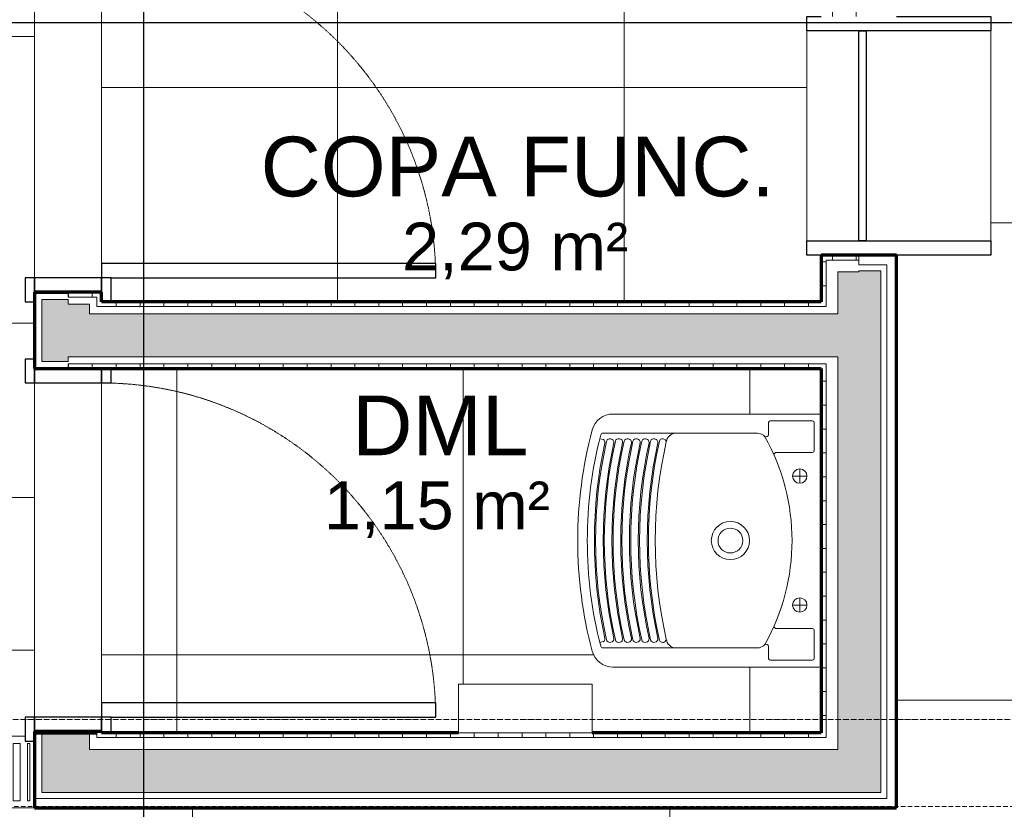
# Model space of a CAD drawing. Header units: millimetres. Extents: x -34717 to 7230, y -21919 to 4394.
# Tile 12 of 48: x -26402 to -24340, y -6096 to -4443. Entities that reach past the tile are written whole.
import ezdxf

# ---------------------------------------------------------------- set-up
doc = ezdxf.new("R2010")
doc.units = ezdxf.units.MM
for name, pattern in [('_Tracejado longo', [14.2875, 9.525, -4.7625]), ('_Tracejado pequeno', [2.25, 1.5, -0.75]), ('_Traço - ponto', [16, 12, -2, 0, -2])]:
    doc.linetypes.add(name, pattern=pattern)
for name, color, linetype, lineweight in [('A-AREA', 32, 'Continuous', 18), ('A-AREA-IDEN', 2, 'Continuous', 9), ('A-DETL', 90, 'Continuous', 18), ('A-DOOR', 31, 'Continuous', 18), ('A-DOOR-FRAM', 31, 'Continuous', 25), ('A-DOOR-HDLN', 31, '_Tracejado pequeno', 18), ('A-FLOR', 192, 'Continuous', 18), ('A-FLOR-PATT', 8, 'Continuous', 18), ('A-GENM', 13, 'Continuous', 18), ('A-GLAZ', 151, 'Continuous', 18), ('A-WALL', 113, 'Continuous', 18), ('A-WALL-PATT', 111, 'Continuous', 70), ('G-ANNO-SYMB', 111, 'Continuous', 9), ('P-SANR-FIXT', 6, 'Continuous', 18), ('Q-SPCQ', 91, 'Continuous', 18), ('S-GRID', 1, 'Continuous', 9)]:
    doc.layers.add(name, color=color, linetype=linetype, lineweight=lineweight)
doc.styles.add('Arial_2', font='arial.ttf', dxfattribs={"height": 125})
doc.styles.add('Arial_4', font='arial.ttf', dxfattribs={"height": 100})
pattern_1 = [(0, (0, 0), (0, 50), []), (90, (0, 0), (-50, 3e-15), [])]

# ---------------------------------------------------------------- blocks, each defined once
blk = doc.blocks.new('PORTA - PN04 - 0_76 x 2_10-4356556-PLANTA TÉRREO - LAYOUT')
at = {"layer": 'A-DOOR', "lineweight": 25}
for p, q in [((380, 770), (350, 770)), ((350, 770), (350, 70)), ((380, 90), (380, 770)), ((350, 70), (380, 70))]:
    blk.add_line(p, q, dxfattribs=at)
at = {"layer": 'A-DOOR-FRAM'}
for p, q in [((-320, 90), (-370, 90)), ((-370, 90), (-370, 70)), ((-320, 70), (-320, 90)), ((430, 90), (380, 90)), ((380, 90), (380, 70)), ((-320, 70), (-350, 70)), ((-350, 70), (-320, 70)), ((-320, -70), (-320, 70)), ((410, 70), (380, 70)), ((380, 70), (380, -70)), ((380, 70), (410, 70)), ((-370, -70), (-370, -90)), ((-350, -70), (-320, -70)), ((-320, -70), (-350, -70)), ((-320, -90), (-320, -70)), ((380, -70), (410, -70)), ((410, -70), (380, -70)), ((380, -70), (380, -90)), ((430, -90), (430, -70)), ((-370, -90), (-320, -90)), ((380, -90), (430, -90))]:
    blk.add_line(p, q, dxfattribs=at)
at = {"layer": 'A-DOOR-HDLN'}
blk.add_arc((380, 70), 700, 90.1826, 180, dxfattribs=at)
blk = doc.blocks.new('Janela branca translucida - JN2 - Janela branca translucida-4332271-PLANTA TÉRREO - LAYOUT')
at = {"layer": 'A-GLAZ', "lineweight": 25}
for p, q in [((-250, 108.75), (-220, 108.75)), ((-250, 78.75), (-250, 108.75)), ((-220, 108.75), (-220, -276.35)), ((220, -276.35), (220, 108.75)), ((220, 108.75), (250, 108.75)), ((250, 108.75), (250, 78.75)), ((-220, 0), (220, 0)), ((-220, -15), (-220, 0)), ((220, 0), (220, -15)), ((220, -15), (-220, -15)), ((-250, -276.35), (-250, -78.75)), ((250, -78.75), (250, -276.35)), ((-220, -276.35), (-250, -276.35)), ((250, -276.35), (220, -276.35))]:
    blk.add_line(p, q, dxfattribs=at)
at = {"layer": 'A-GLAZ'}
for p, q in [((220, 108.75), (-220, 108.75)), ((-220, 0), (220, 0)), ((-220, -276.35), (220, -276.35))]:
    blk.add_line(p, q, dxfattribs=at)
blk = doc.blocks.new('Grade ralo - Grade ralo-4141583-PLANTA TÉRREO - LAYOUT')
at = {"layer": 'A-GENM'}
for p, q in [((925, 75), (-945, 75)), ((-930, -60), (-930, 60)), ((-930, 60), (-915, 60)), ((-915, 60), (-915, -60)), ((-900, -60), (-900, 60)), ((-900, 60), (-885, 60)), ((-885, 60), (-885, -60)), ((-870, -60), (-870, 60)), ((-870, 60), (-855, 60)), ((-855, 60), (-855, -60)), ((-840, -60), (-840, 60)), ((-840, 60), (-825, 60)), ((-825, 60), (-825, -60)), ((-810, -60), (-810, 60)), ((-810, 60), (-795, 60)), ((-795, 60), (-795, -60)), ((-780, -60), (-780, 60)), ((-780, 60), (-765, 60)), ((-765, 60), (-765, -60)), ((-750, -60), (-750, 60)), ((-750, 60), (-735, 60)), ((-735, 60), (-735, -60)), ((-720, -60), (-720, 60)), ((-720, 60), (-705, 60)), ((-705, 60), (-705, -60)), ((-690, -60), (-690, 60)), ((-690, 60), (-675, 60)), ((-675, 60), (-675, -60)), ((-660, -60), (-660, 60)), ((-660, 60), (-645, 60)), ((-645, 60), (-645, -60)), ((-630, -60), (-630, 60)), ((-630, 60), (-615, 60)), ((-615, 60), (-615, -60)), ((-600, -60), (-600, 60)), ((-600, 60), (-585, 60)), ((-585, 60), (-585, -60)), ((-570, -60), (-570, 60)), ((-570, 60), (-555, 60)), ((-555, 60), (-555, -60)), ((-540, -60), (-540, 60)), ((-540, 60), (-525, 60)), ((-525, 60), (-525, -60)), ((-510, -60), (-510, 60)), ((-510, 60), (-495, 60)), ((-495, 60), (-495, -60)), ((-480, -60), (-480, 60)), ((-480, 60), (-465, 60)), ((-465, 60), (-465, -60)), ((-450, -60), (-450, 60)), ((-450, 60), (-435, 60)), ((-435, 60), (-435, -60)), ((-420, -60), (-420, 60)), ((-420, 60), (-405, 60)), ((-405, 60), (-405, -60)), ((-390, -60), (-390, 60)), ((-390, 60), (-375, 60)), ((-375, 60), (-375, -60)), ((-360, -60), (-360, 60)), ((-360, 60), (-345, 60)), ((-345, 60), (-345, -60)), ((-330, -60), (-330, 60)), ((-330, 60), (-315, 60)), ((-315, 60), (-315, -60)), ((-300, -60), (-300, 60)), ((-300, 60), (-285, 60)), ((-285, 60), (-285, -60)), ((-270, -60), (-270, 60)), ((-270, 60), (-255, 60)), ((-255, 60), (-255, -60)), ((-240, -60), (-240, 60)), ((-240, 60), (-225, 60)), ((-225, 60), (-225, -60)), ((-210, -60), (-210, 60)), ((-210, 60), (-195, 60)), ((-195, 60), (-195, -60)), ((-180, -60), (-180, 60)), ((-180, 60), (-165, 60)), ((-165, 60), (-165, -60)), ((-150, -60), (-150, 60)), ((-150, 60), (-135, 60)), ((-135, 60), (-135, -60)), ((-120, -60), (-120, 60)), ((-120, 60), (-105, 60)), ((-105, 60), (-105, -60)), ((-90, -60), (-90, 60)), ((-90, 60), (-75, 60)), ((-75, 60), (-75, -60)), ((-60, -60), (-60, 60)), ((-60, 60), (-45, 60)), ((-45, 60), (-45, -60)), ((-30, -60), (-30, 60)), ((-30, 60), (-15, 60)), ((-15, 60), (-15, -60)), ((0, -60), (0, 60)), ((0, 60), (15, 60)), ((15, 60), (15, -60)), ((30, -60), (30, 60)), ((30, 60), (45, 60)), ((45, 60), (45, -60)), ((60, -60), (60, 60)), ((60, 60), (75, 60)), ((75, 60), (75, -60)), ((90, -60), (90, 60)), ((90, 60), (105, 60)), ((105, 60), (105, -60)), ((120, -60), (120, 60)), ((120, 60), (135, 60)), ((135, 60), (135, -60)), ((150, -60), (150, 60)), ((150, 60), (165, 60)), ((165, 60), (165, -60)), ((180, -60), (180, 60)), ((180, 60), (195, 60)), ((195, 60), (195, -60)), ((210, -60), (210, 60)), ((210, 60), (225, 60)), ((225, 60), (225, -60)), ((240, -60), (240, 60)), ((240, 60), (255, 60)), ((255, 60), (255, -60)), ((270, -60), (270, 60)), ((270, 60), (285, 60)), ((285, 60), (285, -60)), ((300, -60), (300, 60)), ((300, 60), (315, 60)), ((315, 60), (315, -60)), ((330, -60), (330, 60)), ((330, 60), (345, 60)), ((345, 60), (345, -60)), ((360, -60), (360, 60)), ((360, 60), (375, 60)), ((375, 60), (375, -60)), ((390, -60), (390, 60)), ((390, 60), (405, 60)), ((405, 60), (405, -60)), ((420, -60), (420, 60)), ((420, 60), (435, 60)), ((435, 60), (435, -60)), ((450, -60), (450, 60)), ((450, 60), (465, 60)), ((465, 60), (465, -60)), ((480, -60), (480, 60)), ((480, 60), (495, 60)), ((495, 60), (495, -60)), ((510, -60), (510, 60)), ((510, 60), (525, 60)), ((525, 60), (525, -60)), ((540, -60), (540, 60)), ((540, 60), (555, 60)), ((555, 60), (555, -60)), ((570, -60), (570, 60)), ((570, 60), (585, 60)), ((585, 60), (585, -60)), ((600, -60), (600, 60)), ((600, 60), (615, 60)), ((615, 60), (615, -60)), ((630, -60), (630, 60)), ((630, 60), (645, 60)), ((645, 60), (645, -60)), ((660, -60), (660, 60)), ((660, 60), (675, 60)), ((675, 60), (675, -60)), ((690, -60), (690, 60)), ((690, 60), (705, 60)), ((705, 60), (705, -60)), ((720, -60), (720, 60)), ((720, 60), (735, 60)), ((735, 60), (735, -60)), ((750, -60), (750, 60)), ((750, 60), (765, 60)), ((765, 60), (765, -60)), ((780, -60), (780, 60)), ((780, 60), (795, 60)), ((795, 60), (795, -60)), ((810, -60), (810, 60)), ((810, 60), (825, 60)), ((825, 60), (825, -60)), ((840, -60), (840, 60)), ((840, 60), (855, 60)), ((855, 60), (855, -60)), ((870, -60), (870, 60)), ((870, 60), (885, 60)), ((885, 60), (885, -60)), ((900, -60), (900, 60)), ((900, 60), (915, 60)), ((915, 60), (915, -60)), ((930, -60), (930, 60)), ((930, 60), (935, 60)), ((935, 60), (935, -60)), ((-915, -60), (-930, -60)), ((-885, -60), (-900, -60)), ((-855, -60), (-870, -60)), ((-825, -60), (-840, -60)), ((-795, -60), (-810, -60)), ((-765, -60), (-780, -60)), ((-735, -60), (-750, -60)), ((-705, -60), (-720, -60)), ((-675, -60), (-690, -60)), ((-645, -60), (-660, -60)), ((-615, -60), (-630, -60)), ((-585, -60), (-600, -60)), ((-555, -60), (-570, -60)), ((-525, -60), (-540, -60)), ((-495, -60), (-510, -60)), ((-465, -60), (-480, -60)), ((-435, -60), (-450, -60)), ((-405, -60), (-420, -60)), ((-375, -60), (-390, -60)), ((-345, -60), (-360, -60)), ((-315, -60), (-330, -60)), ((-285, -60), (-300, -60)), ((-255, -60), (-270, -60)), ((-225, -60), (-240, -60)), ((-195, -60), (-210, -60)), ((-165, -60), (-180, -60)), ((-135, -60), (-150, -60)), ((-105, -60), (-120, -60)), ((-75, -60), (-90, -60)), ((-45, -60), (-60, -60)), ((-15, -60), (-30, -60)), ((15, -60), (0, -60)), ((45, -60), (30, -60)), ((75, -60), (60, -60)), ((105, -60), (90, -60)), ((135, -60), (120, -60)), ((165, -60), (150, -60)), ((195, -60), (180, -60)), ((225, -60), (210, -60)), ((255, -60), (240, -60)), ((285, -60), (270, -60)), ((315, -60), (300, -60)), ((345, -60), (330, -60)), ((375, -60), (360, -60)), ((405, -60), (390, -60)), ((435, -60), (420, -60)), ((465, -60), (450, -60)), ((495, -60), (480, -60)), ((525, -60), (510, -60)), ((555, -60), (540, -60)), ((585, -60), (570, -60)), ((615, -60), (600, -60)), ((645, -60), (630, -60)), ((675, -60), (660, -60)), ((705, -60), (690, -60)), ((735, -60), (720, -60)), ((765, -60), (750, -60)), ((795, -60), (780, -60)), ((825, -60), (810, -60)), ((855, -60), (840, -60)), ((885, -60), (870, -60)), ((915, -60), (900, -60)), ((935, -60), (930, -60)), ((-945, -75), (945, -75))]:
    blk.add_line(p, q, dxfattribs=at)
blk = doc.blocks.new('PORTA - PN04 - 0_76 x 2_10-V17-PLANTA TÉRREO - LAYOUT')
at = {"layer": 'A-DOOR', "lineweight": 25}
for p, q in [((380, 770), (350, 770)), ((350, 770), (350, 70)), ((380, 90), (380, 770)), ((350, 70), (380, 70))]:
    blk.add_line(p, q, dxfattribs=at)
at = {"layer": 'A-DOOR-FRAM'}
for p, q in [((-320, 90), (-350, 90)), ((-320, 70), (-320, 90)), ((412.5, 90), (380, 90)), ((380, 90), (380, 70)), ((-320, 70), (-350, 70)), ((-350, 70), (-320, 70)), ((-320, -70), (-320, 70)), ((410, 70), (380, 70)), ((380, 70), (380, -70)), ((380, 70), (410, 70)), ((-370, -70), (-370, -90)), ((-350, -70), (-320, -70)), ((-320, -70), (-350, -70)), ((-320, -90), (-320, -70)), ((380, -70), (410, -70)), ((410, -70), (380, -70)), ((380, -70), (380, -90)), ((430, -90), (430, -70)), ((-370, -90), (-320, -90)), ((380, -90), (430, -90))]:
    blk.add_line(p, q, dxfattribs=at)
at = {"layer": 'A-DOOR-HDLN'}
blk.add_arc((380, 70), 700, 90.1826, 180, dxfattribs=at)
blk = doc.blocks.new('Deca_Tanque_TQ_02_30 Litros - TQ_02_Branco Gelo GE17-4315747-PLANTA TÉRREO - LAYOUT')
at = {"layer": 'P-SANR-FIXT'}
for p, q in [((-24728.3, -5268.5), (-25159.5, -5268.5)), ((-24833.7, -5312), (-24833.7, -5286.5)), ((-24830.3, -5283.1), (-24741.3, -5283.1)), ((-24737.9, -5286.5), (-24737.9, -5345.5)), ((-25179.4, -5322.1), (-25187.1, -5320.2)), ((-25180.2, -5308.5), (-24856.9, -5308.5)), ((-24741.3, -5348.9), (-24817.1, -5348.9)), ((-24783.3, -5398.5), (-24753.3, -5398.5)), ((-24768.3, -5383.5), (-24768.3, -5413.5)), ((-24783.3, -5668.5), (-24753.3, -5668.5)), ((-24768.3, -5653.5), (-24768.3, -5683.5)), ((-24741.3, -5717.9), (-24817.1, -5717.9)), ((-24737.9, -5780.4), (-24737.9, -5721.3)), ((-25180, -5745.2), (-25187, -5747)), ((-24856.9, -5758.5), (-25180.2, -5758.5)), ((-24833.7, -5754.9), (-24833.7, -5780.4)), ((-24830.3, -5783.8), (-24741.3, -5783.8)), ((-25159.5, -5798.5), (-24728.3, -5798.5))]:
    blk.add_line(p, q, dxfattribs=at)
blk.add_circle((-24913.5, -5533.5), 40, dxfattribs=at)
for centre, radius, start, end in [((-25159.5, -5313.5), 45, 90, 165.0895), ((-24728.3, -5273.5), 5, 0, 90), ((-24830.3, -5286.5), 3.4, 90, 180), ((-24741.3, -5286.5), 3.4, 0, 90), ((-24333.3, -5533.5), 900, 165.0895, 180), ((-24333.3, -5533.5), 880, 165.438, 194.5621), ((-25180.2, -5313.5), 5, 90, 165.438), ((-25027.1, -5329.3), 20.9, 93.3239, 172.6757), ((-24856.9, -5328.7), 20.2, 39.0437, 89.7957), ((-24839.4, -5310.3), 5.92, 251.6854, 344.0446), ((-25230.2, -5533.5), 445.7, 330.7855, 29.2136), ((-24232.7, -5533.5), 965.8, 167.7567, 192.2433), ((-24251.2, -5533.5), 944.8, 167.2621, 192.7346), ((-24231.1, -5533.5), 948.9, 167.5285, 192.4715), ((-25183.3, -5327.7), 6.88, 351.9143, 54.6727), ((-24232.8, -5533.5), 944.8, 167.2621, 192.7346), ((-24212.7, -5533.5), 948.9, 167.5285, 192.4715), ((-24214.5, -5533.5), 944.8, 167.2621, 192.7346), ((-24194.4, -5533.5), 948.9, 167.5285, 192.4715), ((-24196.1, -5533.5), 944.8, 167.2621, 192.7346), ((-24176, -5533.5), 948.9, 167.5285, 192.4715), ((-24177.6, -5533.5), 944.8, 167.2621, 192.7346), ((-24157.5, -5533.5), 948.9, 167.5285, 192.4715), ((-24159, -5533.5), 944.8, 167.2621, 192.7346), ((-24138.9, -5533.5), 948.9, 167.5285, 192.4715), ((-24137.2, -5533.5), 948.2, 167.3097, 192.6905), ((-24140, -5533.5), 931.1, 167.1663, 192.8337), ((-24817.1, -5354), 5.15, 90, 180), ((-24741.3, -5345.5), 3.4, 270, 0), ((-24768.3, -5398.5), 15, 90, 270), ((-24768.3, -5398.5), 15, 90, 270), ((-24768.3, -5398.5), 15, 270, 90), ((-24768.3, -5398.5), 15, 270, 90), ((-24913.5, -5533.5), 26, 0, 180), ((-24333.3, -5533.5), 900, 180, 194.9105), ((-24913.5, -5533.5), 26, 180, 0), ((-24768.3, -5668.5), 15, 90, 270), ((-24768.3, -5668.5), 15, 90, 270), ((-24768.3, -5668.5), 15, 270, 90), ((-24768.3, -5668.5), 15, 270, 90), ((-24817.1, -5712.8), 5.12, 180, 270), ((-24741.3, -5721.3), 3.4, 0, 90), ((-25027.1, -5737.6), 20.9, 187.3239, 266.6762), ((-24856.9, -5738.2), 20.2, 270.199, 320.9647), ((-24839.4, -5756.5), 5.92, 15.9512, 108.2638), ((-25159.5, -5753.5), 45, 194.9105, 270), ((-25180.2, -5753.5), 5, 194.5621, 270), ((-24830.3, -5780.4), 3.4, 180, 270), ((-24741.3, -5780.4), 3.4, 270, 0), ((-24728.3, -5793.5), 5, 270, 0)]:
    blk.add_arc(centre, radius, start, end, dxfattribs=at)
for centre, major_axis, ratio, start_param, end_param in [((-25165.2, -5326.9), (-7.57, 1.67), 0.866837, 3.141593, 6.275174), ((-25146.8, -5326.9), (-7.57, 1.67), 0.866837, 3.141593, 6.275174), ((-25128.5, -5326.9), (-7.57, 1.67), 0.866837, 3.141593, 6.275174), ((-25110.1, -5326.9), (-7.57, 1.67), 0.866837, 3.141593, 6.275174), ((-25091.6, -5326.9), (-7.57, 1.67), 0.866837, 3.141593, 6.275174), ((-25073, -5326.9), (-7.57, 1.67), 0.866837, 3.141593, 6.275174), ((-25055.2, -5326.8), (-7.02, 1.59), 0.924198, 3.141593, 6.283783), ((-25182.5, -5739.8), (5.95, 1.45), 0.98253, 4.891996, 6.283185), ((-25165.2, -5740.1), (7.57, 1.67), 0.86017, 3.141593, 6.283185), ((-25146.8, -5740.1), (7.57, 1.67), 0.86017, 3.141593, 6.283185), ((-25128.5, -5740.1), (7.57, 1.67), 0.86017, 3.141593, 6.283185), ((-25110.1, -5740.1), (7.57, 1.67), 0.86017, 3.141593, 6.283185), ((-25091.6, -5740.1), (7.57, 1.67), 0.86017, 3.141593, 6.283185), ((-25073, -5740.1), (7.57, 1.67), 0.86017, 3.141593, 6.283185), ((-25055.2, -5740.2), (7.02, 1.59), 0.924203, 3.140999, 6.283189)]:
    blk.add_ellipse(centre, major_axis=major_axis, ratio=ratio, start_param=start_param, end_param=end_param, dxfattribs=at)
blk = doc.blocks.new('Towel_Dispenser-Bradley_Corp-250-33 - Towel_Dispenser-Bradley_Corp-250-33-3617267-PLANTA TÉRREO - LAYOUT')
at = {"layer": 'Q-SPCQ'}
for p, q in [((-25482.7, -5834.4), (-25203.3, -5834.4)), ((-25482.7, -5936), (-25482.7, -5834.4)), ((-25203.3, -5834.4), (-25203.3, -5936)), ((-25203.3, -5936), (-25482.7, -5936))]:
    blk.add_line(p, q, dxfattribs=at)

msp = doc.modelspace()

# ---------------------------------------------------------------- hatches: boundary and pattern name
at = {"layer": 'A-FLOR-PATT'}
h = msp.add_hatch(dxfattribs=at)
h.set_pattern_fill('FP_63', color=256, style=0, pattern_type=2)
h.set_pattern_definition([(0, (-25041.1, -8868.5), (0, 1000), []), (90, (-25041.1, -8868.5), (-1000, 6e-14), [])])
h.paths.add_polyline_path([(-22041.115, -11868.492), (-22041.115, -6178.492), (-22066.115, -6178.492), (-22066.115, -518.492), (-24565.802, -518.492), (-24565.802, -603.492), (-22110.904, -603.492), (-22110.904, -653.492), (-24565.802, -653.492), (-24565.802, -2148.292), (-24368.202, -2148.292), (-24368.202, -2648.292), (-24565.802, -2648.292), (-24565.802, -4435.992), (-24368.202, -4435.992), (-24368.202, -4935.992), (-24565.802, -4935.992), (-24565.802, -6093.492), (-30065.802, -6093.492), (-30065.802, -11868.492), (-28977.327, -11868.492), (-28977.327, -11803.492), (-28877.327, -11803.492), (-28877.327, -11868.492), (-26977.327, -11868.492), (-26977.327, -11803.492), (-26877.327, -11803.492), (-26877.327, -11868.492), (-22377.327, -11868.492), (-22377.327, -11803.492), (-22277.327, -11803.492), (-22277.327, -11868.492), (-22075.558, -11868.492)], flags=0)
h.paths.add_polyline_path([(-30001.92, -11858.492), (-30030.802, -11858.492), (-30030.802, -6218.492), (-29980.802, -6218.492), (-29981.376, -11858.492), (-29999.332, -11858.492)], flags=0)
h.paths.add_polyline_path([(-24865.802, -8468.492), (-25065.802, -8468.492), (-25065.802, -8318.492), (-24865.802, -8318.492)], flags=0)
h.paths.add_polyline_path([(-29965.221, -8468.492), (-29965.221, -8318.492), (-29765.221, -8318.492), (-29765.221, -8468.492), (-29841.614, -8468.492)], flags=0)
h.paths.add_polyline_path([(-25065.802, -6368.492), (-25065.802, -6218.492), (-24865.802, -6218.492), (-24865.802, -6368.492)], flags=0)
h.paths.add_polyline_path([(-29965.221, -6368.492), (-29965.221, -6218.492), (-29765.221, -6218.492), (-29765.221, -6368.492), (-29841.614, -6368.492)], flags=0)
h = msp.add_hatch(dxfattribs=at)
h.set_pattern_fill('FP_65', color=256, style=0, pattern_type=2)
h.set_pattern_definition([(90, (-27315.8, -4478.5), (-600, 4e-14), []), (180, (-27315.8, -4478.5), (-7e-14, -600), [])])
h.paths.add_polyline_path([(-27211.673, -5443.492), (-26370.802, -5443.492), (-26370.802, -5203.492), (-26390.802, -5203.492), (-26390.802, -5153.492), (-26370.802, -5153.492), (-26370.802, -5033.492), (-26390.802, -5033.492), (-26390.802, -4983.492), (-26370.802, -4983.492), (-26370.802, -4283.492), (-26390.802, -4283.492), (-26390.802, -4233.492), (-26370.802, -4233.492), (-26370.802, -3533.492), (-26410.802, -3533.492), (-26410.802, -3513.492), (-27190.802, -3513.492), (-27190.802, -3533.492), (-27245.802, -3533.492), (-27245.802, -3513.492), (-27385.802, -3513.492), (-27385.802, -3533.492), (-27440.802, -3533.492), (-27440.802, -3513.492), (-28220.802, -3513.492), (-28220.802, -3533.492), (-28260.802, -3533.492), (-28260.802, -4134.742), (-28240.802, -4134.742), (-28240.802, -4189.742), (-28260.802, -4189.742), (-28260.802, -5119.742), (-28240.802, -5119.742), (-28240.802, -5174.742), (-28260.802, -5174.742), (-28260.802, -5443.492), (-27507.137, -5443.492)], flags=0)
h = msp.add_hatch(dxfattribs=at)
h.set_pattern_fill('FP_72', color=256, style=0, pattern_type=2)
h.set_pattern_definition([(270, (-27536.76, -3384.74), (600, 4e-14), []), (0, (-27536.76, -3384.74), (0, 600), [])])
h.paths.add_polyline_path([(-26210.802, -5033.492), (-24723.302, -5033.492), (-24723.302, -4935.992), (-24753.302, -4935.992), (-24753.302, -4435.992), (-24723.302, -4435.992), (-24723.302, -3513.492), (-24730.802, -3513.492), (-24730.802, -4013.492), (-26230.802, -4013.492), (-26230.802, -4233.492), (-26210.802, -4233.492), (-26210.802, -4283.492), (-26230.802, -4283.492), (-26230.802, -4983.492), (-26210.802, -4983.492), (-26210.802, -4984.155)], flags=0)
h = msp.add_hatch(dxfattribs=at)
h.set_pattern_fill('FP_75', color=256, style=0, pattern_type=2)
h.set_pattern_definition([(270, (-23673.3, -4573.5), (600, 4e-14), []), (0, (-23673.3, -4573.5), (0, 600), [])])
h.paths.add_polyline_path([(-25159.513, -5935.992), (-24723.302, -5935.992), (-24723.472, -5794.786), (-24723.972, -5795.992), (-24727.008, -5798.321), (-24728.302, -5798.492), (-25159.513, -5798.492), (-25169.265, -5797.422), (-25178.552, -5794.266), (-25186.935, -5789.171), (-25194.015, -5782.381), (-25199.456, -5774.218), (-25202.998, -5765.071), (-25219.791, -5688.852), (-25229.918, -5611.465), (-25233.302, -5533.492), (-25229.918, -5455.518), (-25219.791, -5378.131), (-25202.998, -5301.913), (-25199.456, -5292.765), (-25194.015, -5284.602), (-25186.935, -5277.812), (-25178.552, -5272.718), (-25169.265, -5269.561), (-25159.513, -5268.492), (-24727.008, -5268.662), (-24723.972, -5270.992), (-24723.302, -5271.506), (-24723.302, -5173.492), (-26210.802, -5173.492), (-26210.802, -5203.492), (-26230.802, -5203.492), (-26230.802, -5903.492), (-26210.802, -5903.492), (-26210.802, -5935.992), (-25482.702, -5935.992), (-25482.702, -5834.392), (-25203.302, -5834.392), (-25203.302, -5935.992), (-25165.339, -5935.992)], flags=0)
h = msp.add_hatch(dxfattribs=at)
h.set_pattern_fill('FP_68', color=256, style=0, pattern_type=2)
h.set_pattern_definition([(180, (-27315.8, -5166.26), (-7e-14, -597.02), []), (270, (-27315.8, -5166.26), (600, 4e-14), [])])
h.paths.add_polyline_path([(-27300.802, -5943.492), (-26390.802, -5943.492), (-26390.802, -5903.492), (-26370.802, -5903.492), (-26370.802, -5443.492), (-28260.802, -5443.492), (-28260.778, -5943.492), (-27315.802, -5943.492)], flags=0)
at = {"layer": 'A-WALL-PATT'}
h = msp.add_hatch(color=256, dxfattribs=at)
h.paths.add_polyline_path([(-24598.302, -6060.992), (-24598.302, -4968.492), (-24644.552, -4968.492), (-24644.552, -4970.992), (-24688.302, -4970.992), (-24688.302, -6060.992)], flags=0)
h.paths.add_polyline_path([(-24644.432, -4403.492), (-24598.302, -4403.492), (-24598.302, -2680.792), (-24644.552, -2680.792), (-24644.552, -2683.292), (-24688.302, -2683.292), (-24688.302, -4400.992), (-24644.552, -4400.992), (-24644.552, -4403.492)], flags=0)
h.paths.add_polyline_path([(-24598.302, -2115.792), (-24598.302, -640.992), (-24688.302, -641.227), (-24688.302, -2113.292), (-24644.552, -2113.292), (-24644.552, -2115.792)], flags=0)
at = {"layer": 'A-WALL-PATT', "lineweight": 18}
h = msp.add_hatch(dxfattribs=at)
h.set_pattern_fill('FP_23', color=256, style=0, pattern_type=2)
h.set_pattern_definition(pattern_1)
h.paths.add_polyline_path([(-24713.302, -5945.992), (-24713.302, -5163.492), (-24723.302, -5163.492), (-24723.302, -5945.992)], flags=0)
h.paths.add_polyline_path([(-24723.302, -5043.492), (-24713.302, -5043.492), (-24713.302, -4945.992), (-24644.552, -4945.992), (-24644.552, -4935.992), (-24723.302, -4935.992), (-24723.302, -5033.492)], flags=0)
h.paths.add_polyline_path([(-24723.302, -4435.992), (-24644.552, -4435.992), (-24644.552, -4425.992), (-24713.302, -4425.992), (-24713.302, -3503.492), (-24723.302, -3503.492), (-24723.302, -4425.992)], flags=0)
h.paths.add_polyline_path([(-24722.723, -3383.492), (-24713.302, -3383.492), (-24713.302, -2658.292), (-24644.552, -2658.292), (-24644.552, -2648.292), (-24723.302, -2648.292), (-24723.302, -3383.492)], flags=0)
h.paths.add_polyline_path([(-24723.302, -2148.292), (-24644.552, -2148.292), (-24644.552, -2138.292), (-24713.302, -2138.292), (-24713.773, -2028.292), (-24723.302, -2028.292), (-24723.302, -2138.292)], flags=0)
h.paths.add_polyline_path([(-24713.302, -2003.292), (-24713.302, -675.992), (-24723.302, -675.992), (-24723.302, -2003.292)], flags=0)
at = {"layer": 'A-WALL-PATT'}
h = msp.add_hatch(color=256, dxfattribs=at)
h.paths.add_polyline_path([(-26255.802, -5970.992), (-26255.802, -5935.992), (-26355.802, -5935.992), (-26355.802, -5970.992), (-26261.913, -5970.992)], flags=0)
h.paths.add_polyline_path([(-26305.802, -5158.492), (-26300.802, -5158.492), (-26300.802, -5148.492), (-26255.802, -5148.243), (-26255.802, -5038.492), (-26300.802, -5038.492), (-26300.802, -5028.492), (-26355.802, -5028.492), (-26355.802, -5158.492)], flags=0)
h.paths.add_polyline_path([(-26355.802, -4238.492), (-26300.802, -4238.492), (-26300.802, -4228.492), (-26255.802, -4228.492), (-26255.802, -3398.492), (-26355.802, -3398.492), (-26355.802, -4228.492)], flags=0)
at = {"layer": 'A-WALL-PATT', "lineweight": 18}
h = msp.add_hatch(dxfattribs=at)
h.set_pattern_fill('FP_23', color=256, style=0, pattern_type=2)
h.set_pattern_definition(pattern_1)
h.paths.add_polyline_path([(-26255.802, -5935.992), (-26230.802, -5935.992), (-26230.802, -5933.492), (-26300.802, -5933.492), (-26300.802, -5935.992)], flags=0)
h.paths.add_polyline_path([(-26300.802, -5173.492), (-26230.802, -5173.492), (-26230.802, -5163.492), (-26300.802, -5163.492), (-26300.802, -5170.992)], flags=0)
h.paths.add_polyline_path([(-26240.802, -5043.492), (-26230.802, -5043.492), (-26230.802, -5013.492), (-26300.802, -5013.492), (-26300.802, -5023.492), (-26240.802, -5023.492), (-26240.802, -5038.492)], flags=0)
h.paths.add_polyline_path([(-26240.939, -4253.492), (-26230.802, -4253.492), (-26230.802, -3503.492), (-26240.802, -3503.492), (-26240.802, -4243.492), (-26300.802, -4243.492), (-26300.802, -4253.492), (-26255.802, -4253.492)], flags=0)
h = msp.add_hatch(dxfattribs=at)
h.set_pattern_fill('FP_23', color=256, style=0, pattern_type=2)
h.set_pattern_definition(pattern_1)
h.paths.add_polyline_path([(-24740.006, -5043.492), (-24723.302, -5043.492), (-24723.302, -5033.492), (-26230.802, -5033.492), (-26230.802, -5043.492), (-24746.103, -5043.492)], flags=0)
at = {"layer": 'A-WALL-PATT'}
msp.add_hatch(color=256, dxfattribs=at).paths.add_polyline_path([(-25239.217, -5148.492), (-24688.302, -5148.492), (-24688.302, -5058.492), (-26255.802, -5058.492), (-26255.802, -5148.492), (-25896.703, -5148.492)], flags=0)
at = {"layer": 'A-WALL-PATT', "lineweight": 18}
h = msp.add_hatch(dxfattribs=at)
h.set_pattern_fill('FP_23', color=256, style=0, pattern_type=2)
h.set_pattern_definition(pattern_1)
h.paths.add_polyline_path([(-25239.217, -5173.492), (-24723.302, -5173.492), (-24723.302, -5163.492), (-26230.802, -5163.492), (-26230.802, -5173.492), (-25896.703, -5173.492)], flags=0)
h = msp.add_hatch(dxfattribs=at)
h.set_pattern_fill('FP_23', color=256, style=0, pattern_type=2)
h.set_pattern_definition(pattern_1)
h.paths.add_polyline_path([(-24723.302, -5945.992), (-24723.302, -5935.992), (-26240.802, -5935.992), (-26240.802, -5945.992), (-24873.504, -5945.992)], flags=0)
h.paths.add_polyline_path([(-28263.302, -5945.992), (-28260.802, -5945.992), (-28260.802, -5935.992), (-28263.302, -5935.992), (-28263.302, -5943.492)], flags=0)
h.paths.add_polyline_path([(-29019.758, -5945.992), (-28390.802, -5945.992), (-28390.802, -5935.992), (-29918.302, -5935.992), (-29918.302, -5945.992), (-29184.129, -5945.992)], flags=0)
at = {"layer": 'A-WALL-PATT'}
h = msp.add_hatch(color=256, dxfattribs=at)
h.paths.add_polyline_path([(-24688.302, -6060.992), (-24688.302, -5970.992), (-26355.802, -5970.992), (-26355.802, -6060.992), (-24723.302, -6060.992)], flags=0)
h.paths.add_polyline_path([(-28526.644, -6060.992), (-28293.302, -6060.992), (-28293.302, -5970.992), (-30033.302, -5970.992), (-30033.302, -6060.992), (-29184.129, -6060.992)], flags=0)

# ---------------------------------------------------------------- linework, layer by layer
at = {"layer": 'A-AREA'}
msp.add_line((-28260.802, -6093.492), (-26370.802, -6093.492), dxfattribs=at)
at = {"layer": 'A-DETL', "linetype": '_Tracejado longo'}
msp.add_line((-18146.115, -6090.495), (-30065.802, -6090.495), dxfattribs=at)
at = {"layer": 'A-FLOR'}
for p, q in [((-26370.802, -5443.492), (-26370.802, -5203.492)), ((-28260.802, -5443.492), (-26370.802, -5443.492)), ((-28260.802, -5943.492), (-26390.802, -5943.492)), ((-26370.802, -6093.492), (-28260.802, -6093.492))]:
    msp.add_line(p, q, dxfattribs=at)
at = {"layer": 'A-WALL'}
for p, q in [((-26370.802, -4983.492), (-26370.802, -4283.492)), ((-26230.802, -4283.492), (-26230.802, -4983.492)), ((-24713.302, -4945.992), (-24713.302, -5043.492)), ((-24644.552, -4945.992), (-24713.302, -4945.992)), ((-24644.552, -4955.992), (-24644.552, -4935.992)), ((-24585.802, -4955.992), (-24644.552, -4955.992)), ((-24598.302, -4968.492), (-24644.552, -4968.492)), ((-24644.552, -4970.992), (-24644.552, -4968.492)), ((-24598.302, -6060.992), (-24598.302, -4968.492)), ((-24585.802, -6073.492), (-24585.802, -4955.992)), ((-24688.302, -4970.992), (-24688.302, -5058.492)), ((-24644.552, -4970.992), (-24688.302, -4970.992)), ((-26368.302, -5015.992), (-26368.302, -5170.992)), ((-26300.802, -5015.992), (-26368.302, -5015.992)), ((-26355.802, -5028.492), (-26355.802, -5158.492)), ((-26300.802, -5028.492), (-26355.802, -5028.492)), ((-26300.802, -5013.492), (-26300.802, -5023.492)), ((-26240.802, -5023.492), (-26300.802, -5023.492)), ((-26300.802, -5028.492), (-26300.802, -5038.492)), ((-26240.802, -5043.492), (-26240.802, -5023.492)), ((-26255.802, -5038.492), (-26300.802, -5038.492)), ((-26255.802, -5058.492), (-26255.802, -5038.492)), ((-24713.302, -5043.492), (-26240.802, -5043.492)), ((-24688.302, -5058.492), (-26255.802, -5058.492)), ((-26300.802, -5148.492), (-26300.802, -5158.492)), ((-26300.802, -5148.492), (-24688.302, -5148.492)), ((-24688.302, -5148.492), (-24688.302, -5970.992)), ((-26368.302, -5170.992), (-26300.802, -5170.992)), ((-26355.802, -5158.492), (-26300.802, -5158.492)), ((-26300.802, -5163.492), (-26300.802, -5173.492)), ((-26300.802, -5163.492), (-24713.302, -5163.492)), ((-24713.302, -5163.492), (-24713.302, -5945.992)), ((-26230.802, -5203.492), (-26230.802, -5903.492)), ((-26370.802, -5903.492), (-26370.802, -5443.492)), ((-26368.302, -6073.492), (-26368.302, -5935.992)), ((-26355.802, -6060.992), (-26355.802, -5935.992)), ((-26300.802, -5933.492), (-26300.802, -5935.992)), ((-26255.802, -5970.992), (-26255.802, -5935.992)), ((-26240.802, -5945.992), (-26240.802, -5935.992)), ((-26240.802, -5945.992), (-24713.302, -5945.992)), ((-24688.302, -5970.992), (-26255.802, -5970.992)), ((-24598.302, -6060.992), (-26355.802, -6060.992)), ((-24585.802, -6073.492), (-26370.802, -6073.492))]:
    msp.add_line(p, q, dxfattribs=at)
at = {"layer": 'A-WALL', "lineweight": 70}
for p, q in [((-24723.302, -4935.992), (-24723.302, -5033.492)), ((-24565.802, -4935.992), (-24723.302, -4935.992)), ((-24565.802, -6093.492), (-24565.802, -4935.992)), ((-26230.802, -5013.492), (-26370.802, -5013.492)), ((-26370.802, -5013.492), (-26370.802, -5173.492)), ((-26230.802, -5033.492), (-26230.802, -5013.492)), ((-24723.302, -5033.492), (-26230.802, -5033.492)), ((-26370.802, -5173.492), (-24723.302, -5173.492)), ((-24723.302, -5173.492), (-24723.302, -5935.992)), ((-26370.802, -5933.492), (-26370.802, -6093.492)), ((-26230.802, -5933.492), (-26370.802, -5933.492)), ((-26368.302, -5935.992), (-26240.802, -5935.992)), ((-26230.802, -5935.992), (-26230.802, -5933.492)), ((-25482.702, -5935.992), (-26230.802, -5935.992)), ((-24723.302, -5935.992), (-25203.302, -5935.992)), ((-26370.802, -6093.492), (-24565.802, -6093.492))]:
    msp.add_line(p, q, dxfattribs=at)
at = {"layer": 'G-ANNO-SYMB', "lineweight": 25}
for p, q in [((-26143.005, 2987.802), (-26143.005, -21119.396)), ((6318.961, -4449.309), (-33901.247, -4449.309))]:
    msp.add_line(p, q, dxfattribs=at)
at = {"layer": 'S-GRID', "linetype": '_Traço - ponto'}
msp.add_line((6504.181, -5908.492), (-33608.19, -5908.492), dxfattribs=at)

# ---------------------------------------------------------------- block references
at = {"layer": 'A-DOOR', "rotation": 270.0000000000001}
for name, p in [('PORTA - PN04 - 0_76 x 2_10-4356556-PLANTA TÉRREO - LAYOUT', (-26300.802, -4603.492)), ('PORTA - PN04 - 0_76 x 2_10-V17-PLANTA TÉRREO - LAYOUT', (-26300.802, -5523.492))]:
    msp.add_blockref(name, p, dxfattribs=at)
at = {"layer": 'A-GENM'}
msp.add_blockref('Grade ralo - Grade ralo-4141583-PLANTA TÉRREO - LAYOUT', (-27315.802, -6018.492), dxfattribs=at)
at = {"layer": 'A-GLAZ', "rotation": 89.99999999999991}
msp.add_blockref('Janela branca translucida - JN2 - Janela branca translucida-4332271-PLANTA TÉRREO - LAYOUT', (-24644.552, -4685.992), dxfattribs=at)
at = {"layer": 'P-SANR-FIXT'}
msp.add_blockref('Deca_Tanque_TQ_02_30 Litros - TQ_02_Branco Gelo GE17-4315747-PLANTA TÉRREO - LAYOUT', (0, 0), dxfattribs=at)
at = {"layer": 'Q-SPCQ'}
msp.add_blockref('Towel_Dispenser-Bradley_Corp-250-33 - Towel_Dispenser-Bradley_Corp-250-33-3617267-PLANTA TÉRREO - LAYOUT', (0, 0), dxfattribs=at)

# ---------------------------------------------------------------- texts
at = {"layer": 'A-AREA-IDEN', "attachment_point": 1}
for s, insert, char_height, width, style in [('COPA FUNC.', (-25897.527, -4687.67), 125, 1302.74219, 'Arial_2'), ('2,29 m²', (-25601.277, -4867.718), 100, 585.23187, 'Arial_4'), ('DML', (-25705.468, -5229.749), 125, 440.92812, 'Arial_2'), ('1,15 m²', (-25764.968, -5409.797), 100, 585.23187, 'Arial_4')]:
    msp.add_mtext(s, dxfattribs=dict(at, insert=insert, char_height=char_height, width=width, style=style))

doc.saveas('drawing.dxf')
